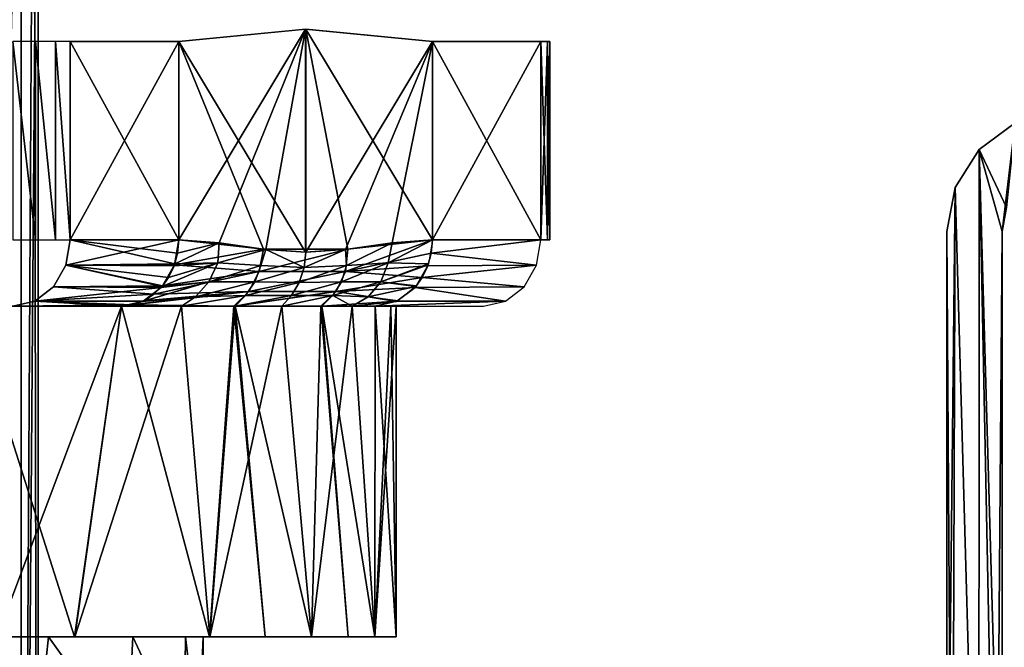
# Model space of a CAD drawing. Header units: millimetres. Extents: x -20 to 20, y 0 to 60.6.
# Tile 12 of 15: x 4.3 to 13.3, y 43.9 to 49.6. Entities that reach past the tile are written whole.
import ezdxf

# ---------------------------------------------------------------- set-up
doc = ezdxf.new("R2010")
doc.units = ezdxf.units.MM
doc.header["$LTSCALE"] = 81.481481
for name, color, linetype in [('107', 7, 'CONTINUOUS'), ('108', 7, 'CONTINUOUS'), ('121', 7, 'CONTINUOUS'), ('124', 7, 'CONTINUOUS'), ('126', 7, 'CONTINUOUS'), ('127', 7, 'CONTINUOUS'), ('128', 7, 'CONTINUOUS'), ('129', 7, 'CONTINUOUS'), ('130', 7, 'CONTINUOUS'), ('29', 7, 'CONTINUOUS'), ('30', 7, 'CONTINUOUS'), ('31', 7, 'CONTINUOUS'), ('36', 7, 'CONTINUOUS'), ('49', 7, 'CONTINUOUS'), ('56', 7, 'CONTINUOUS'), ('57', 7, 'CONTINUOUS'), ('58', 7, 'CONTINUOUS'), ('63', 7, 'CONTINUOUS'), ('76', 7, 'CONTINUOUS'), ('90', 7, 'CONTINUOUS'), ('91', 7, 'CONTINUOUS'), ('92', 7, 'CONTINUOUS'), ('94', 7, 'CONTINUOUS'), ('95', 7, 'CONTINUOUS')]:
    doc.layers.add(name, color=color, linetype=linetype)

msp = doc.modelspace()

# ---------------------------------------------------------------- linework, layer by layer
at = {"layer": '107', "color": 254, "linetype": 'Continuous', "true_color": 0xcccccc}
for points in [[(3.8968, 53.5, 37.2505), (4.3466, 53.5, 36.1648), (3.8974, 33.5, 37.2494), (3.8968, 53.5, 37.2505)], [(3.8974, 33.5, 37.2494), (4.3466, 53.5, 36.1648), (4.3467, 33.5, 36.1646), (3.8974, 33.5, 37.2494)], [(4.3466, 53.5, 36.1648), (4.5, 53.5, 35), (4.3467, 33.5, 36.1646), (4.3466, 53.5, 36.1648)], [(4.3467, 33.5, 36.1646), (4.5, 53.5, 35), (4.5, 33.5, 35), (4.3467, 33.5, 36.1646)]]:
    msp.add_3dface(points, dxfattribs=at)
at = {"layer": '108', "color": 254, "linetype": 'Continuous', "true_color": 0xcccccc}
for points in [[(4.3463, 53.5, 33.834), (3.8967, 53.5, 32.7493), (3.8968, 33.5, 32.7495), (4.3463, 53.5, 33.834)], [(4.3466, 33.5, 33.8352), (4.3463, 53.5, 33.834), (3.8968, 33.5, 32.7495), (4.3466, 33.5, 33.8352)], [(4.4614, 53.5, 34.4116), (4.3463, 53.5, 33.834), (4.3466, 33.5, 33.8352), (4.4614, 53.5, 34.4116)], [(4.5, 33.5, 35), (4.4614, 53.5, 34.4116), (4.3466, 33.5, 33.8352), (4.5, 33.5, 35)], [(4.5, 33.5, 35), (4.5, 53.5, 35), (4.4614, 53.5, 34.4116), (4.5, 33.5, 35)]]:
    msp.add_3dface(points, dxfattribs=at)
at = {"layer": '121', "color": 254, "linetype": 'Continuous', "true_color": 0xcccccc}
for points in [[(4.4776, 49.4, 42.9638), (4.2724, 49.4, 43), (4.4776, 47.6, 42.9638), (4.4776, 49.4, 42.9638)], [(4.2724, 49.4, 43), (4.2724, 47.6, 43), (4.4776, 47.6, 42.9638), (4.2724, 49.4, 43)], [(4.6581, 47.6, 42.8596), (4.4776, 49.4, 42.9638), (4.4776, 47.6, 42.9638), (4.6581, 47.6, 42.8596)], [(4.6581, 49.4, 42.8596), (4.4776, 49.4, 42.9638), (4.6581, 47.6, 42.8596), (4.6581, 49.4, 42.8596)], [(4.792, 47.6, 42.7), (4.792, 49.4, 42.7), (4.6581, 49.4, 42.8596), (4.792, 47.6, 42.7)], [(4.792, 47.6, 42.7), (4.6581, 49.4, 42.8596), (4.6581, 47.6, 42.8596), (4.792, 47.6, 42.7)]]:
    msp.add_3dface(points, dxfattribs=at)
at = {"layer": '124', "color": 254, "linetype": 'Continuous', "true_color": 0xcccccc}
for points in [[(5.7768, 47.6, 40.9942), (4.792, 47.6, 42.7), (4.7525, 47.3704, 42.6772), (5.7768, 47.6, 40.9942)], [(5.7768, 47.6, 40.9942), (4.7525, 47.3704, 42.6772), (5.7382, 47.3729, 40.9719), (5.7768, 47.6, 40.9942)], [(4.7525, 47.3704, 42.6772), (4.6398, 47.1757, 42.6121), (5.6302, 47.1823, 40.9096), (4.7525, 47.3704, 42.6772)], [(5.7382, 47.3729, 40.9719), (4.7525, 47.3704, 42.6772), (5.6302, 47.1823, 40.9096), (5.7382, 47.3729, 40.9719)], [(4.6398, 47.1757, 42.6121), (4.4712, 47.0457, 42.5148), (5.5525, 47.1063, 40.8647), (4.6398, 47.1757, 42.6121)], [(5.5525, 47.1063, 40.8647), (4.4712, 47.0457, 42.5148), (5.462, 47.0486, 40.8124), (5.5525, 47.1063, 40.8647)], [(5.6302, 47.1823, 40.9096), (4.6398, 47.1757, 42.6121), (5.5525, 47.1063, 40.8647), (5.6302, 47.1823, 40.9096)], [(4.4712, 47.0457, 42.5148), (4.2724, 47, 42.4), (5.3613, 47.0122, 40.7543), (4.4712, 47.0457, 42.5148)], [(4.2724, 47, 42.4), (5.2572, 47, 40.6942), (5.3613, 47.0122, 40.7543), (4.2724, 47, 42.4)], [(5.462, 47.0486, 40.8124), (4.4712, 47.0457, 42.5148), (5.3613, 47.0122, 40.7543), (5.462, 47.0486, 40.8124)]]:
    msp.add_3dface(points, dxfattribs=at)
at = {"layer": '126', "color": 254, "linetype": 'Continuous', "true_color": 0xcccccc}
for points in [[(6.5452, 47.5164, 39.6633), (5.7768, 47.6, 40.9942), (5.7382, 47.3729, 40.9719), (6.5452, 47.5164, 39.6633)], [(8.069, 47.4798, 36.9997), (8.0796, 47.6, 37.0058), (7.2893, 47.3144, 38.3059), (8.069, 47.4798, 36.9997)], [(8.0796, 47.6, 37.0058), (7.3118, 47.5166, 38.3355), (7.2893, 47.3144, 38.3059), (8.0796, 47.6, 37.0058)], [(6.5452, 47.5164, 39.6633), (5.7382, 47.3729, 40.9719), (6.5084, 47.3143, 39.6583), (6.5452, 47.5164, 39.6633)], [(7.3118, 47.5166, 38.3355), (6.5452, 47.5164, 39.6633), (6.5084, 47.3143, 39.6583), (7.3118, 47.5166, 38.3355)], [(7.3118, 47.5166, 38.3355), (6.5084, 47.3143, 39.6583), (7.2893, 47.3144, 38.3059), (7.3118, 47.5166, 38.3355)], [(7.3118, 47.5166, 38.3355), (6.9268, 47.4874, 39.0025), (6.5452, 47.5164, 39.6633), (7.3118, 47.5166, 38.3355)], [(8.0375, 47.3635, 36.9815), (8.069, 47.4798, 36.9997), (7.2893, 47.3144, 38.3059), (8.0375, 47.3635, 36.9815)], [(5.7382, 47.3729, 40.9719), (5.6302, 47.1823, 40.9096), (6.5084, 47.3143, 39.6583), (5.7382, 47.3729, 40.9719)], [(6.5084, 47.3143, 39.6583), (5.5525, 47.1063, 40.8647), (6.4135, 47.1325, 39.6166), (6.5084, 47.3143, 39.6583)], [(5.6302, 47.1823, 40.9096), (5.5525, 47.1063, 40.8647), (6.5084, 47.3143, 39.6583), (5.6302, 47.1823, 40.9096)], [(6.4135, 47.1325, 39.6166), (7.2056, 47.1325, 38.2445), (7.2893, 47.3144, 38.3059), (6.4135, 47.1325, 39.6166)], [(6.5084, 47.3143, 39.6583), (6.4135, 47.1325, 39.6166), (7.2893, 47.3144, 38.3059), (6.5084, 47.3143, 39.6583)], [(7.2056, 47.1325, 38.2445), (7.9875, 47.259, 36.9526), (7.2893, 47.3144, 38.3059), (7.2056, 47.1325, 38.2445)], [(7.9875, 47.259, 36.9526), (8.0375, 47.3635, 36.9815), (7.2893, 47.3144, 38.3059), (7.9875, 47.259, 36.9526)], [(7.9217, 47.1693, 36.9147), (7.9875, 47.259, 36.9526), (7.2056, 47.1325, 38.2445), (7.9217, 47.1693, 36.9147)], [(5.462, 47.0486, 40.8124), (5.3613, 47.0122, 40.7543), (6.4135, 47.1325, 39.6166), (5.462, 47.0486, 40.8124)], [(5.3613, 47.0122, 40.7543), (6.2761, 47, 39.5467), (6.4135, 47.1325, 39.6166), (5.3613, 47.0122, 40.7543)], [(5.5525, 47.1063, 40.8647), (5.462, 47.0486, 40.8124), (6.4135, 47.1325, 39.6166), (5.5525, 47.1063, 40.8647)], [(6.4135, 47.1325, 39.6166), (6.2761, 47, 39.5467), (7.2056, 47.1325, 38.2445), (6.4135, 47.1325, 39.6166)], [(6.2761, 47, 39.5467), (6.2888, 47, 39.5292), (7.2056, 47.1325, 38.2445), (6.2761, 47, 39.5467)], [(6.2888, 47, 39.5292), (7.0668, 47, 38.1816), (7.2056, 47.1325, 38.2445), (6.2888, 47, 39.5292)], [(7.0668, 47, 38.1816), (7.0763, 47, 38.1604), (7.2056, 47.1325, 38.2445), (7.0668, 47, 38.1816)], [(7.0763, 47, 38.1604), (7.7566, 47.0446, 36.8193), (7.2056, 47.1325, 38.2445), (7.0763, 47, 38.1604)], [(7.7566, 47.0446, 36.8193), (7.9217, 47.1693, 36.9147), (7.2056, 47.1325, 38.2445), (7.7566, 47.0446, 36.8193)], [(5.2572, 47, 40.6942), (6.2761, 47, 39.5467), (5.3613, 47.0122, 40.7543), (5.2572, 47, 40.6942)], [(7.0763, 47, 38.1604), (7.5599, 47, 36.7058), (7.7566, 47.0446, 36.8193), (7.0763, 47, 38.1604)]]:
    msp.add_3dface(points, dxfattribs=at)
at = {"layer": '127', "color": 254, "linetype": 'Continuous', "true_color": 0xcccccc}
for points in [[(9.0644, 47.6, 35.3), (8.069, 47.4798, 36.9997), (9.0248, 47.3704, 35.2772), (9.0644, 47.6, 35.3)], [(9.0644, 47.6, 35.3), (8.0796, 47.6, 37.0058), (8.069, 47.4798, 36.9997), (9.0644, 47.6, 35.3)], [(8.069, 47.4798, 36.9997), (8.0375, 47.3635, 36.9815), (9.0248, 47.3704, 35.2772), (8.069, 47.4798, 36.9997)], [(8.0375, 47.3635, 36.9815), (7.9875, 47.259, 36.9526), (9.0248, 47.3704, 35.2772), (8.0375, 47.3635, 36.9815)], [(9.0248, 47.3704, 35.2772), (7.9875, 47.259, 36.9526), (8.9122, 47.1757, 35.2121), (9.0248, 47.3704, 35.2772)], [(7.9875, 47.259, 36.9526), (7.9217, 47.1693, 36.9147), (8.9122, 47.1757, 35.2121), (7.9875, 47.259, 36.9526)], [(7.9217, 47.1693, 36.9147), (7.7566, 47.0446, 36.8193), (8.7436, 47.0457, 35.1148), (7.9217, 47.1693, 36.9147)], [(8.9122, 47.1757, 35.2121), (7.9217, 47.1693, 36.9147), (8.7436, 47.0457, 35.1148), (8.9122, 47.1757, 35.2121)], [(7.7566, 47.0446, 36.8193), (7.5599, 47, 36.7058), (8.7436, 47.0457, 35.1148), (7.7566, 47.0446, 36.8193)], [(8.7436, 47.0457, 35.1148), (7.5599, 47, 36.7058), (8.5448, 47, 35), (8.7436, 47.0457, 35.1148)]]:
    msp.add_3dface(points, dxfattribs=at)
at = {"layer": '128', "color": 254, "linetype": 'Continuous', "true_color": 0xcccccc}
for points in [[(9.0644, 49.4, 35.3), (9.1243, 47.6, 35.1553), (9.1243, 49.4, 35.1553), (9.0644, 49.4, 35.3)], [(9.0644, 49.4, 35.3), (9.0644, 47.6, 35.3), (9.1243, 47.6, 35.1553), (9.0644, 49.4, 35.3)], [(9.0644, 47.6, 34.7), (9.0644, 49.4, 34.7), (9.1243, 49.4, 34.8447), (9.0644, 47.6, 34.7)], [(9.0644, 47.6, 34.7), (9.1243, 49.4, 34.8447), (9.1243, 47.6, 34.8447), (9.0644, 47.6, 34.7)], [(9.1243, 47.6, 35.1553), (9.1448, 47.6, 35), (9.1243, 49.4, 35.1553), (9.1243, 47.6, 35.1553)], [(9.1448, 47.6, 35), (9.1448, 49.4, 35), (9.1243, 49.4, 35.1553), (9.1448, 47.6, 35)], [(9.1243, 47.6, 34.8447), (9.1448, 49.4, 35), (9.1448, 47.6, 35), (9.1243, 47.6, 34.8447)], [(9.1243, 49.4, 34.8447), (9.1448, 49.4, 35), (9.1243, 47.6, 34.8447), (9.1243, 49.4, 34.8447)]]:
    msp.add_3dface(points, dxfattribs=at)
at = {"layer": '129', "color": 254, "linetype": 'Continuous', "true_color": 0xcccccc}
for points in [[(4.7525, 47.3704, 27.3228), (4.792, 47.6, 27.3), (5.7417, 47.3831, 29.0261), (4.7525, 47.3704, 27.3228)], [(5.7417, 47.3831, 29.0261), (4.792, 47.6, 27.3), (5.7663, 47.4798, 29.0119), (5.7417, 47.3831, 29.0261)], [(4.792, 47.6, 27.3), (5.7768, 47.6, 29.0058), (5.7663, 47.4798, 29.0119), (4.792, 47.6, 27.3)], [(4.6398, 47.1757, 27.3879), (4.7525, 47.3704, 27.3228), (5.6264, 47.1778, 29.0926), (4.6398, 47.1757, 27.3879)], [(5.7348, 47.3635, 29.0301), (4.7525, 47.3704, 27.3228), (5.7417, 47.3831, 29.0261), (5.7348, 47.3635, 29.0301)], [(5.6848, 47.259, 29.0589), (4.7525, 47.3704, 27.3228), (5.7348, 47.3635, 29.0301), (5.6848, 47.259, 29.0589)], [(5.6264, 47.1778, 29.0926), (4.7525, 47.3704, 27.3228), (5.6848, 47.259, 29.0589), (5.6264, 47.1778, 29.0926)], [(4.4712, 47.0457, 27.4852), (4.6398, 47.1757, 27.3879), (5.619, 47.1693, 29.0969), (4.4712, 47.0457, 27.4852)], [(5.4539, 47.0446, 29.1922), (4.4712, 47.0457, 27.4852), (5.619, 47.1693, 29.0969), (5.4539, 47.0446, 29.1922)], [(5.619, 47.1693, 29.0969), (4.6398, 47.1757, 27.3879), (5.6264, 47.1778, 29.0926), (5.619, 47.1693, 29.0969)], [(4.4712, 47.0457, 27.4852), (5.2572, 47, 29.3058), (4.2724, 47, 27.6), (4.4712, 47.0457, 27.4852)], [(5.4496, 47.0426, 29.1947), (4.4712, 47.0457, 27.4852), (5.4539, 47.0446, 29.1922), (5.4496, 47.0426, 29.1947)], [(5.2572, 47, 29.3058), (4.4712, 47.0457, 27.4852), (5.4496, 47.0426, 29.1947), (5.2572, 47, 29.3058)]]:
    msp.add_3dface(points, dxfattribs=at)
at = {"layer": '130', "color": 254, "linetype": 'Continuous', "true_color": 0xcccccc}
for points in [[(6.1431, 47.5732, 29.6401), (5.7417, 47.3831, 29.0261), (5.7663, 47.4798, 29.0119), (6.1431, 47.5732, 29.6401)], [(5.7417, 47.3831, 29.0261), (6.1431, 47.5732, 29.6401), (6.1314, 47.3917, 29.6731), (5.7417, 47.3831, 29.0261)], [(5.7768, 47.6, 29.0058), (6.1431, 47.5732, 29.6401), (5.7663, 47.4798, 29.0119), (5.7768, 47.6, 29.0058)], [(6.1431, 47.5732, 29.6401), (6.5679, 47.5137, 30.3759), (6.1314, 47.3917, 29.6731), (6.1431, 47.5732, 29.6401)], [(7.2915, 47.5139, 31.6292), (7.7142, 47.5732, 32.3614), (7.3006, 47.3668, 31.6819), (7.2915, 47.5139, 31.6292)], [(7.7142, 47.5732, 32.3614), (7.6788, 47.3917, 32.3534), (7.3006, 47.3668, 31.6819), (7.7142, 47.5732, 32.3614)], [(7.7142, 47.5732, 32.3614), (8.0796, 47.6, 32.9942), (7.6788, 47.3917, 32.3534), (7.7142, 47.5732, 32.3614)], [(8.0796, 47.6, 32.9942), (8.0444, 47.3831, 33.0145), (7.6788, 47.3917, 32.3534), (8.0796, 47.6, 32.9942)], [(6.5679, 47.5137, 30.3759), (6.5238, 47.3668, 30.3364), (6.1314, 47.3917, 29.6731), (6.5679, 47.5137, 30.3759)], [(6.5679, 47.5137, 30.3759), (6.9146, 47.351, 31.0077), (6.5238, 47.3668, 30.3364), (6.5679, 47.5137, 30.3759)], [(6.5679, 47.5137, 30.3759), (6.9296, 47.4874, 31.0025), (6.9146, 47.351, 31.0077), (6.5679, 47.5137, 30.3759)], [(6.9296, 47.4874, 31.0025), (7.2915, 47.5139, 31.6292), (6.9146, 47.351, 31.0077), (6.9296, 47.4874, 31.0025)], [(7.2915, 47.5139, 31.6292), (7.3006, 47.3668, 31.6819), (6.9146, 47.351, 31.0077), (7.2915, 47.5139, 31.6292)], [(5.6264, 47.1778, 29.0926), (5.6848, 47.259, 29.0589), (6.1314, 47.3917, 29.6731), (5.6264, 47.1778, 29.0926)], [(6.0512, 47.2194, 29.7056), (5.6264, 47.1778, 29.0926), (6.1314, 47.3917, 29.6731), (6.0512, 47.2194, 29.7056)], [(5.6848, 47.259, 29.0589), (5.7348, 47.3635, 29.0301), (6.1314, 47.3917, 29.6731), (5.6848, 47.259, 29.0589)], [(5.7348, 47.3635, 29.0301), (5.7417, 47.3831, 29.0261), (6.1314, 47.3917, 29.6731), (5.7348, 47.3635, 29.0301)], [(6.5238, 47.3668, 30.3364), (6.0512, 47.2194, 29.7056), (6.1314, 47.3917, 29.6731), (6.5238, 47.3668, 30.3364)], [(6.4686, 47.2205, 30.3579), (6.0512, 47.2194, 29.7056), (6.5238, 47.3668, 30.3364), (6.4686, 47.2205, 30.3579)], [(6.9146, 47.351, 31.0077), (6.4686, 47.2205, 30.3579), (6.5238, 47.3668, 30.3364), (6.9146, 47.351, 31.0077)], [(7.2544, 47.2205, 31.7191), (6.8716, 47.215, 31.0326), (7.3006, 47.3668, 31.6819), (7.2544, 47.2205, 31.7191)], [(7.3006, 47.3668, 31.6819), (6.8716, 47.215, 31.0326), (6.9146, 47.351, 31.0077), (7.3006, 47.3668, 31.6819)], [(7.6107, 47.2194, 32.4066), (7.2544, 47.2205, 31.7191), (7.6788, 47.3917, 32.3534), (7.6107, 47.2194, 32.4066)], [(7.6788, 47.3917, 32.3534), (7.2544, 47.2205, 31.7191), (7.3006, 47.3668, 31.6819), (7.6788, 47.3917, 32.3534)], [(8.0444, 47.3831, 33.0145), (7.6107, 47.2194, 32.4066), (7.6788, 47.3917, 32.3534), (8.0444, 47.3831, 33.0145)], [(8.0409, 47.3729, 33.0165), (7.6107, 47.2194, 32.4066), (8.0444, 47.3831, 33.0145), (8.0409, 47.3729, 33.0165)], [(7.9329, 47.1823, 33.0789), (7.6107, 47.2194, 32.4066), (8.0409, 47.3729, 33.0165), (7.9329, 47.1823, 33.0789)], [(6.8716, 47.215, 31.0326), (6.4686, 47.2205, 30.3579), (6.9146, 47.351, 31.0077), (6.8716, 47.215, 31.0326)], [(5.4496, 47.0426, 29.1947), (5.4539, 47.0446, 29.1922), (6.0512, 47.2194, 29.7056), (5.4496, 47.0426, 29.1947)], [(5.9288, 47.0831, 29.7656), (5.4496, 47.0426, 29.1947), (6.0512, 47.2194, 29.7056), (5.9288, 47.0831, 29.7656)], [(5.4539, 47.0446, 29.1922), (5.619, 47.1693, 29.0969), (6.0512, 47.2194, 29.7056), (5.4539, 47.0446, 29.1922)], [(5.619, 47.1693, 29.0969), (5.6264, 47.1778, 29.0926), (6.0512, 47.2194, 29.7056), (5.619, 47.1693, 29.0969)], [(6.4686, 47.2205, 30.3579), (5.9288, 47.0831, 29.7656), (6.0512, 47.2194, 29.7056), (6.4686, 47.2205, 30.3579)], [(6.3825, 47.0944, 30.3984), (5.9288, 47.0831, 29.7656), (6.4686, 47.2205, 30.3579), (6.3825, 47.0944, 30.3984)], [(6.8716, 47.215, 31.0326), (6.3825, 47.0944, 30.3984), (6.4686, 47.2205, 30.3579), (6.8716, 47.215, 31.0326)], [(6.8016, 47.0949, 31.073), (6.3825, 47.0944, 30.3984), (6.8716, 47.215, 31.0326), (6.8016, 47.0949, 31.073)], [(7.1763, 47.0944, 31.7733), (6.8016, 47.0949, 31.073), (7.2544, 47.2205, 31.7191), (7.1763, 47.0944, 31.7733)], [(7.2544, 47.2205, 31.7191), (6.8016, 47.0949, 31.073), (6.8716, 47.215, 31.0326), (7.2544, 47.2205, 31.7191)], [(7.6107, 47.2194, 32.4066), (7.1763, 47.0944, 31.7733), (7.2544, 47.2205, 31.7191), (7.6107, 47.2194, 32.4066)], [(7.4975, 47.0831, 32.4826), (7.1763, 47.0944, 31.7733), (7.6107, 47.2194, 32.4066), (7.4975, 47.0831, 32.4826)], [(7.9292, 47.1779, 33.081), (7.4975, 47.0831, 32.4826), (7.6107, 47.2194, 32.4066), (7.9292, 47.1779, 33.081)], [(7.9292, 47.1779, 33.081), (7.6107, 47.2194, 32.4066), (7.9329, 47.1823, 33.0789), (7.9292, 47.1779, 33.081)], [(7.7647, 47.0486, 33.176), (7.4975, 47.0831, 32.4826), (7.9292, 47.1779, 33.081), (7.7647, 47.0486, 33.176)], [(5.2572, 47, 29.3058), (5.4496, 47.0426, 29.1947), (5.9288, 47.0831, 29.7656), (5.2572, 47, 29.3058)], [(5.8023, 47, 29.8623), (5.2572, 47, 29.3058), (5.9288, 47.0831, 29.7656), (5.8023, 47, 29.8623)], [(6.2888, 47, 30.4708), (5.8023, 47, 29.8623), (6.3825, 47.0944, 30.3984), (6.2888, 47, 30.4708)], [(6.3825, 47.0944, 30.3984), (5.8023, 47, 29.8623), (5.9288, 47.0831, 29.7656), (6.3825, 47.0944, 30.3984)], [(6.8016, 47.0949, 31.073), (6.2888, 47, 30.4708), (6.3825, 47.0944, 30.3984), (6.8016, 47.0949, 31.073)], [(6.7117, 47, 31.125), (6.2888, 47, 30.4708), (6.8016, 47.0949, 31.073), (6.7117, 47, 31.125)], [(7.1763, 47.0944, 31.7733), (6.7117, 47, 31.125), (6.8016, 47.0949, 31.073), (7.1763, 47.0944, 31.7733)], [(7.0668, 47, 31.8184), (6.7117, 47, 31.125), (7.1763, 47.0944, 31.7733), (7.0668, 47, 31.8184)], [(7.3505, 47, 32.5439), (7.0668, 47, 31.8184), (7.1763, 47.0944, 31.7733), (7.3505, 47, 32.5439)], [(7.4975, 47.0831, 32.4826), (7.3505, 47, 32.5439), (7.1763, 47.0944, 31.7733), (7.4975, 47.0831, 32.4826)], [(7.7525, 47.0427, 33.1831), (7.3505, 47, 32.5439), (7.4975, 47.0831, 32.4826), (7.7525, 47.0427, 33.1831)], [(7.5599, 47, 33.2942), (7.3505, 47, 32.5439), (7.7525, 47.0427, 33.1831), (7.5599, 47, 33.2942)], [(7.7525, 47.0427, 33.1831), (7.4975, 47.0831, 32.4826), (7.7647, 47.0486, 33.176), (7.7525, 47.0427, 33.1831)]]:
    msp.add_3dface(points, dxfattribs=at)
at = {"layer": '29', "color": 7, "linetype": 'Continuous', "true_color": 0xf5f5f5}
for points in [[(13.0412, 48.4206, 938), (13.3678, 48.6638, 938), (13.25, 47.6751, 938), (13.0412, 48.4206, 938)], [(13.25, 47.6751, 938), (13.3678, 48.6638, 938), (13.2911, 47.8934, 938), (13.25, 47.6751, 938)], [(12.8254, 48.0752, 938), (13.0412, 48.4206, 938), (13.0399, 40.4535, 938), (12.8254, 48.0752, 938)], [(13.0399, 40.4535, 938), (13.0412, 48.4206, 938), (13.1962, 40.7601, 938), (13.0399, 40.4535, 938)], [(13.1962, 40.7601, 938), (13.0412, 48.4206, 938), (13.25, 47.6751, 938), (13.1962, 40.7601, 938)], [(12.75, 41.1, 938), (12.8254, 48.0752, 938), (12.7965, 40.2101, 938), (12.75, 41.1, 938)], [(12.75, 47.6751, 938), (12.8254, 48.0752, 938), (12.75, 41.1, 938), (12.75, 47.6751, 938)], [(12.7965, 40.2101, 938), (12.8254, 48.0752, 938), (13.0399, 40.4535, 938), (12.7965, 40.2101, 938)], [(13.25, 41.1, 938), (13.1962, 40.7601, 938), (13.25, 47.6751, 938), (13.25, 41.1, 938)]]:
    msp.add_3dface(points, dxfattribs=at)
at = {"layer": '30', "color": 7, "linetype": 'Continuous', "true_color": 0xf5f5f5}
for points in [[(13.3678, 48.6638, 968), (13.0412, 48.4206, 968), (13.2911, 47.8934, 968), (13.3678, 48.6638, 968)], [(13.0412, 48.4206, 968), (12.8254, 48.0752, 968), (13.0399, 40.4535, 968), (13.0412, 48.4206, 968)], [(13.1962, 40.7601, 968), (13.0412, 48.4206, 968), (13.0399, 40.4535, 968), (13.1962, 40.7601, 968)], [(13.2911, 47.8934, 968), (13.0412, 48.4206, 968), (13.25, 47.6751, 968), (13.2911, 47.8934, 968)], [(13.25, 41.1, 968), (13.0412, 48.4206, 968), (13.1962, 40.7601, 968), (13.25, 41.1, 968)], [(13.25, 47.6751, 968), (13.0412, 48.4206, 968), (13.25, 41.1, 968), (13.25, 47.6751, 968)], [(12.8254, 48.0752, 968), (12.75, 47.6751, 968), (12.7965, 40.2101, 968), (12.8254, 48.0752, 968)], [(13.0399, 40.4535, 968), (12.8254, 48.0752, 968), (12.7965, 40.2101, 968), (13.0399, 40.4535, 968)], [(12.75, 47.6751, 968), (12.75, 41.1, 968), (12.7965, 40.2101, 968), (12.75, 47.6751, 968)]]:
    msp.add_3dface(points, dxfattribs=at)
at = {"layer": '31', "color": 7, "linetype": 'Continuous', "true_color": 0xf5f5f5}
for points in [[(13.25, 41.1, 938), (13.25, 47.6751, 968), (13.25, 41.1, 968), (13.25, 41.1, 938)], [(13.25, 41.1, 938), (13.25, 47.6751, 938), (13.25, 47.6751, 968), (13.25, 41.1, 938)]]:
    msp.add_3dface(points, dxfattribs=at)
at = {"layer": '36', "color": 7, "linetype": 'Continuous', "true_color": 0xf5f5f5}
for points in [[(12.75, 47.6751, 938), (12.75, 41.1, 938), (12.75, 41.1, 968), (12.75, 47.6751, 938)], [(12.75, 47.6751, 938), (12.75, 41.1, 968), (12.75, 47.6751, 968), (12.75, 47.6751, 938)]]:
    msp.add_3dface(points, dxfattribs=at)
at = {"layer": '49', "color": 7, "linetype": 'Continuous', "true_color": 0xf5f5f5}
for points in [[(13.0412, 48.4206, 938), (13.0412, 48.4206, 968), (13.3678, 48.6638, 968), (13.0412, 48.4206, 938)], [(13.3678, 48.6638, 938), (13.0412, 48.4206, 938), (13.3678, 48.6638, 968), (13.3678, 48.6638, 938)], [(13.0412, 48.4206, 938), (12.8254, 48.0752, 938), (13.0412, 48.4206, 968), (13.0412, 48.4206, 938)], [(12.8254, 48.0752, 938), (12.8254, 48.0752, 968), (13.0412, 48.4206, 968), (12.8254, 48.0752, 938)], [(12.75, 47.6751, 938), (12.75, 47.6751, 968), (12.8254, 48.0752, 968), (12.75, 47.6751, 938)], [(12.8254, 48.0752, 938), (12.75, 47.6751, 938), (12.8254, 48.0752, 968), (12.8254, 48.0752, 938)]]:
    msp.add_3dface(points, dxfattribs=at)
at = {"layer": '56', "color": 7, "linetype": 'Continuous', "true_color": 0xf5f5f5}
for points in [[(13.0412, 48.4206, 50), (13.3678, 48.6638, 50), (13.25, 47.6751, 50), (13.0412, 48.4206, 50)], [(13.25, 47.6751, 50), (13.3678, 48.6638, 50), (13.2911, 47.8934, 50), (13.25, 47.6751, 50)], [(12.8254, 48.0752, 50), (13.0412, 48.4206, 50), (13.0399, 40.4535, 50), (12.8254, 48.0752, 50)], [(13.0399, 40.4535, 50), (13.0412, 48.4206, 50), (13.1962, 40.7601, 50), (13.0399, 40.4535, 50)], [(13.1962, 40.7601, 50), (13.0412, 48.4206, 50), (13.25, 47.6751, 50), (13.1962, 40.7601, 50)], [(12.75, 41.1, 50), (12.8254, 48.0752, 50), (12.7965, 40.2101, 50), (12.75, 41.1, 50)], [(12.75, 47.6751, 50), (12.8254, 48.0752, 50), (12.75, 41.1, 50), (12.75, 47.6751, 50)], [(12.7965, 40.2101, 50), (12.8254, 48.0752, 50), (13.0399, 40.4535, 50), (12.7965, 40.2101, 50)], [(13.25, 41.1, 50), (13.1962, 40.7601, 50), (13.25, 47.6751, 50), (13.25, 41.1, 50)]]:
    msp.add_3dface(points, dxfattribs=at)
at = {"layer": '57', "color": 7, "linetype": 'Continuous', "true_color": 0xf5f5f5}
for points in [[(13.3678, 48.6638, 80), (13.0412, 48.4206, 80), (13.2911, 47.8934, 80), (13.3678, 48.6638, 80)], [(13.0412, 48.4206, 80), (12.8254, 48.0752, 80), (13.0399, 40.4535, 80), (13.0412, 48.4206, 80)], [(13.1962, 40.7601, 80), (13.0412, 48.4206, 80), (13.0399, 40.4535, 80), (13.1962, 40.7601, 80)], [(13.2911, 47.8934, 80), (13.0412, 48.4206, 80), (13.25, 47.6751, 80), (13.2911, 47.8934, 80)], [(13.25, 47.6751, 80), (13.0412, 48.4206, 80), (13.25, 41.1, 80), (13.25, 47.6751, 80)], [(13.25, 41.1, 80), (13.0412, 48.4206, 80), (13.1962, 40.7601, 80), (13.25, 41.1, 80)], [(12.8254, 48.0752, 80), (12.75, 47.6751, 80), (12.7965, 40.2101, 80), (12.8254, 48.0752, 80)], [(13.0399, 40.4535, 80), (12.8254, 48.0752, 80), (12.7965, 40.2101, 80), (13.0399, 40.4535, 80)], [(12.75, 47.6751, 80), (12.75, 41.1, 80), (12.7965, 40.2101, 80), (12.75, 47.6751, 80)]]:
    msp.add_3dface(points, dxfattribs=at)
at = {"layer": '58', "color": 7, "linetype": 'Continuous', "true_color": 0xf5f5f5}
for points in [[(13.25, 41.1, 50), (13.25, 47.6751, 50), (13.25, 47.6751, 80), (13.25, 41.1, 50)], [(13.25, 41.1, 50), (13.25, 47.6751, 80), (13.25, 41.1, 80), (13.25, 41.1, 50)]]:
    msp.add_3dface(points, dxfattribs=at)
at = {"layer": '63', "color": 7, "linetype": 'Continuous', "true_color": 0xf5f5f5}
for points in [[(12.75, 47.6751, 50), (12.75, 41.1, 80), (12.75, 47.6751, 80), (12.75, 47.6751, 50)], [(12.75, 47.6751, 50), (12.75, 41.1, 50), (12.75, 41.1, 80), (12.75, 47.6751, 50)]]:
    msp.add_3dface(points, dxfattribs=at)
at = {"layer": '76', "color": 7, "linetype": 'Continuous', "true_color": 0xf5f5f5}
for points in [[(13.3678, 48.6638, 50), (13.0412, 48.4206, 50), (13.3678, 48.6638, 80), (13.3678, 48.6638, 50)], [(13.0412, 48.4206, 50), (13.0412, 48.4206, 80), (13.3678, 48.6638, 80), (13.0412, 48.4206, 50)], [(13.0412, 48.4206, 50), (12.8254, 48.0752, 50), (13.0412, 48.4206, 80), (13.0412, 48.4206, 50)], [(12.8254, 48.0752, 50), (12.8254, 48.0752, 80), (13.0412, 48.4206, 80), (12.8254, 48.0752, 50)], [(12.75, 47.6751, 50), (12.75, 47.6751, 80), (12.8254, 48.0752, 80), (12.75, 47.6751, 50)], [(12.8254, 48.0752, 50), (12.75, 47.6751, 50), (12.8254, 48.0752, 80), (12.8254, 48.0752, 50)]]:
    msp.add_3dface(points, dxfattribs=at)
at = {"layer": '90', "color": 91, "linetype": 'Continuous', "true_color": 0x65f073}
for points in [[(4.4894, 43, 31.0194), (3.4069, 43, 30.0611), (3.5818, 44, 30.1864), (4.4894, 43, 31.0194)], [(4.5964, 44, 31.1435), (4.4894, 43, 31.0194), (3.5818, 44, 30.1864), (4.5964, 44, 31.1435)], [(5.312, 43, 32.2102), (4.4894, 43, 31.0194), (4.5964, 44, 31.1435), (5.312, 43, 32.2102)], [(5.3618, 44, 32.3072), (5.312, 43, 32.2102), (4.5964, 44, 31.1435), (5.3618, 44, 32.3072)], [(5.8252, 43, 33.5624), (5.312, 43, 32.2102), (5.3618, 44, 32.3072), (5.8252, 43, 33.5624)], [(5.8382, 44, 33.616), (5.8252, 43, 33.5624), (5.3618, 44, 32.3072), (5.8382, 44, 33.616)], [(5.9561, 43, 34.2756), (5.8252, 43, 33.5624), (5.8382, 44, 33.616), (5.9561, 43, 34.2756)], [(6, 44, 35), (5.9561, 43, 34.2756), (5.8382, 44, 33.616), (6, 44, 35)], [(6, 43, 35), (5.9561, 43, 34.2756), (6, 44, 35), (6, 43, 35)]]:
    msp.add_3dface(points, dxfattribs=at)
at = {"layer": '91', "color": 254, "linetype": 'Continuous', "true_color": 0xcccccc}
for points in [[(3.361, 44, 41.9833), (4.8302, 44, 41.0606), (3.875, 47, 41.7117), (3.361, 44, 41.9833)], [(3.875, 47, 41.7117), (4.8302, 44, 41.0606), (5.2572, 47, 40.6942), (3.875, 47, 41.7117)], [(4.8302, 44, 41.0606), (6.0575, 44, 39.8341), (5.2572, 47, 40.6942), (4.8302, 44, 41.0606)], [(5.2572, 47, 40.6942), (6.0575, 44, 39.8341), (6.2761, 47, 39.5467), (5.2572, 47, 40.6942)], [(6.0575, 44, 39.8341), (6.5609, 44, 39.1252), (6.2761, 47, 39.5467), (6.0575, 44, 39.8341)], [(6.2761, 47, 39.5467), (6.5609, 44, 39.1252), (6.2888, 47, 39.5292), (6.2761, 47, 39.5467)], [(6.2888, 47, 39.5292), (6.9819, 44, 38.3638), (7.0668, 47, 38.1816), (6.2888, 47, 39.5292)], [(6.5609, 44, 39.1252), (6.9819, 44, 38.3638), (6.2888, 47, 39.5292), (6.5609, 44, 39.1252)], [(6.9819, 44, 38.3638), (7.3151, 44, 37.5596), (7.0668, 47, 38.1816), (6.9819, 44, 38.3638)], [(7.0668, 47, 38.1816), (7.3151, 44, 37.5596), (7.0763, 47, 38.1604), (7.0668, 47, 38.1816)], [(7.3151, 44, 37.5596), (7.5557, 44, 36.7247), (7.0763, 47, 38.1604), (7.3151, 44, 37.5596)], [(7.5557, 44, 36.7247), (7.5599, 47, 36.7058), (7.0763, 47, 38.1604), (7.5557, 44, 36.7247)], [(7.75, 44, 35), (7.5599, 47, 36.7058), (7.5557, 44, 36.7247), (7.75, 44, 35)], [(7.7023, 47, 35.8582), (7.5599, 47, 36.7058), (7.75, 44, 35), (7.7023, 47, 35.8582)], [(7.75, 47, 35), (7.7023, 47, 35.8582), (7.75, 44, 35), (7.75, 47, 35)]]:
    msp.add_3dface(points, dxfattribs=at)
at = {"layer": '92', "color": 254, "linetype": 'Continuous', "true_color": 0xcccccc}
for points in [[(3.875, 47, 28.2883), (5.2572, 47, 29.3058), (4.1252, 44, 28.4391), (3.875, 47, 28.2883)], [(4.1252, 44, 28.4391), (5.2572, 47, 29.3058), (4.8341, 44, 28.9425), (4.1252, 44, 28.4391)], [(4.8341, 44, 28.9425), (5.2572, 47, 29.3058), (5.8023, 47, 29.8623), (4.8341, 44, 28.9425)], [(6.0606, 44, 30.1698), (4.8341, 44, 28.9425), (5.8023, 47, 29.8623), (6.0606, 44, 30.1698)], [(6.2888, 47, 30.4708), (6.0606, 44, 30.1698), (5.8023, 47, 29.8623), (6.2888, 47, 30.4708)], [(6.7117, 47, 31.125), (6.0606, 44, 30.1698), (6.2888, 47, 30.4708), (6.7117, 47, 31.125)], [(6.9833, 44, 31.639), (6.0606, 44, 30.1698), (6.7117, 47, 31.125), (6.9833, 44, 31.639)], [(7.0668, 47, 31.8184), (6.9833, 44, 31.639), (6.7117, 47, 31.125), (7.0668, 47, 31.8184)], [(7.5558, 44, 33.2758), (6.9833, 44, 31.639), (7.3505, 47, 32.5439), (7.5558, 44, 33.2758)], [(7.3505, 47, 32.5439), (6.9833, 44, 31.639), (7.0668, 47, 31.8184), (7.3505, 47, 32.5439)], [(7.5599, 47, 33.2942), (7.5558, 44, 33.2758), (7.3505, 47, 32.5439), (7.5599, 47, 33.2942)], [(7.75, 47, 35), (7.75, 44, 35), (7.5558, 44, 33.2758), (7.75, 47, 35)], [(7.75, 47, 35), (7.5558, 44, 33.2758), (7.7023, 47, 34.1418), (7.75, 47, 35)], [(7.7023, 47, 34.1418), (7.5558, 44, 33.2758), (7.5599, 47, 33.2942), (7.7023, 47, 34.1418)]]:
    msp.add_3dface(points, dxfattribs=at)
at = {"layer": '94', "color": 254, "linetype": 'Continuous', "true_color": 0xcccccc}
for points in [[(6.9299, 49.5126, 38.997), (5.7768, 49.4, 40.9942), (6.9268, 47.4874, 39.0025), (6.9299, 49.5126, 38.997)], [(7.3118, 47.5166, 38.3355), (6.9299, 49.5126, 38.997), (6.9268, 47.4874, 39.0025), (7.3118, 47.5166, 38.3355)], [(8.0796, 49.4, 37.0058), (6.9299, 49.5126, 38.997), (8.0796, 47.6, 37.0058), (8.0796, 49.4, 37.0058)], [(8.0796, 47.6, 37.0058), (6.9299, 49.5126, 38.997), (7.3118, 47.5166, 38.3355), (8.0796, 47.6, 37.0058)], [(4.792, 47.6, 42.7), (5.7768, 47.6, 40.9942), (4.792, 49.4, 42.7), (4.792, 47.6, 42.7)], [(4.792, 49.4, 42.7), (5.7768, 47.6, 40.9942), (5.7768, 49.4, 40.9942), (4.792, 49.4, 42.7)], [(5.7768, 49.4, 40.9942), (5.7768, 47.6, 40.9942), (6.5452, 47.5164, 39.6633), (5.7768, 49.4, 40.9942)], [(6.9268, 47.4874, 39.0025), (5.7768, 49.4, 40.9942), (6.5452, 47.5164, 39.6633), (6.9268, 47.4874, 39.0025)], [(9.0644, 49.4, 35.3), (8.0796, 49.4, 37.0058), (9.0644, 47.6, 35.3), (9.0644, 49.4, 35.3)], [(9.0644, 47.6, 35.3), (8.0796, 49.4, 37.0058), (8.0796, 47.6, 37.0058), (9.0644, 47.6, 35.3)]]:
    msp.add_3dface(points, dxfattribs=at)
at = {"layer": '95', "color": 254, "linetype": 'Continuous', "true_color": 0xcccccc}
for points in [[(5.7768, 47.6, 29.0058), (6.9265, 49.5126, 30.997), (6.1431, 47.5732, 29.6401), (5.7768, 47.6, 29.0058)], [(5.7768, 49.4, 29.0058), (6.9265, 49.5126, 30.997), (5.7768, 47.6, 29.0058), (5.7768, 49.4, 29.0058)], [(6.1431, 47.5732, 29.6401), (6.9265, 49.5126, 30.997), (6.5679, 47.5137, 30.3759), (6.1431, 47.5732, 29.6401)], [(6.5679, 47.5137, 30.3759), (6.9265, 49.5126, 30.997), (6.9296, 47.4874, 31.0025), (6.5679, 47.5137, 30.3759)], [(6.9265, 49.5126, 30.997), (8.0796, 49.4, 32.9942), (6.9296, 47.4874, 31.0025), (6.9265, 49.5126, 30.997)], [(4.792, 49.4, 27.3), (5.7768, 49.4, 29.0058), (4.792, 47.6, 27.3), (4.792, 49.4, 27.3)], [(4.792, 47.6, 27.3), (5.7768, 49.4, 29.0058), (5.7768, 47.6, 29.0058), (4.792, 47.6, 27.3)], [(6.9296, 47.4874, 31.0025), (8.0796, 49.4, 32.9942), (7.2915, 47.5139, 31.6292), (6.9296, 47.4874, 31.0025)], [(7.2915, 47.5139, 31.6292), (8.0796, 49.4, 32.9942), (7.7142, 47.5732, 32.3614), (7.2915, 47.5139, 31.6292)], [(7.7142, 47.5732, 32.3614), (8.0796, 49.4, 32.9942), (8.0796, 47.6, 32.9942), (7.7142, 47.5732, 32.3614)], [(8.0796, 49.4, 32.9942), (9.0644, 49.4, 34.7), (8.0796, 47.6, 32.9942), (8.0796, 49.4, 32.9942)], [(9.0644, 49.4, 34.7), (9.0644, 47.6, 34.7), (8.0796, 47.6, 32.9942), (9.0644, 49.4, 34.7)]]:
    msp.add_3dface(points, dxfattribs=at)

doc.saveas('drawing.dxf')
